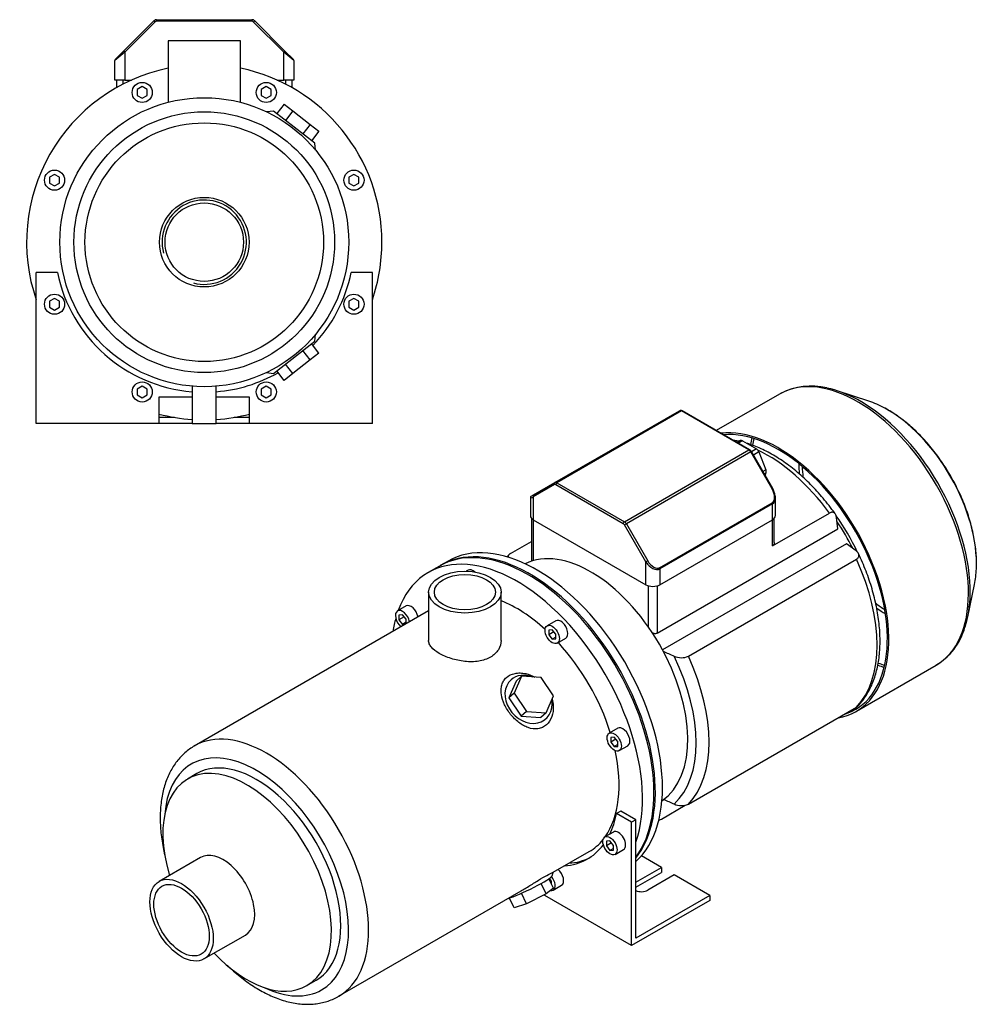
# Model space of a CAD drawing. Header units: millimetres. Extents: x 102 to 1175, y 32 to 775.
# Tile 2 of 2: x 698 to 1175, y 32 to 521. Entities that reach past the tile are written whole.
import ezdxf

# ---------------------------------------------------------------- set-up
doc = ezdxf.new("R2010")
doc.units = ezdxf.units.MM
for name, color, linetype in [('BASETTA_MEC_80_T', 7, 'Continuous'), ('CARCASSA_MEC_80-', 7, 'Continuous'), ('COPRIVENTOLA_MEC', 7, 'Continuous'), ('CORPO_MH_3-5_[7]', 7, 'Continuous'), ('FLANGIA_MOTORE_T', 7, 'Continuous'), ('STAFFA_3-5-9_INT', 7, 'Continuous'), ('螺栓_：_六角头_-_M20.0', 7, 'Continuous')]:
    doc.layers.add(name, color=color, linetype=linetype)

# ---------------------------------------------------------------- blocks, each defined once
blk = doc.blocks.new('SE')
at = {"layer": 'BASETTA_MEC_80_T', "color": 7, "linetype": 'Continuous'}
for p, q in [((964.06, 290.64), (1025.86, 326.32)), ((1026.86, 326.22), (965.06, 290.54)), ((1060.34, 306.9), (1026.86, 326.22)), ((1060.74, 306.93), (1027.26, 326.26)), ((998.54, 271.21), (1060.34, 306.9)), ((1061.34, 305.84), (999.54, 270.16)), ((1061.63, 306.01), (1061.34, 305.84)), ((1071.93, 287.49), (1061.34, 305.84)), ((1072.22, 287.66), (1061.63, 306.01)), ((963.89, 289.62), (953.3, 283.51)), ((953.47, 284.53), (964.06, 290.64)), ((997.97, 270.23), (964.49, 289.56)), ((965.06, 290.54), (998.54, 271.21)), ((952.24, 283.82), (953.47, 284.53)), ((1071.93, 287.49), (1072.22, 287.66)), ((951.84, 283.12), (951.84, 274.22)), ((953.3, 283.51), (953.3, 272.18)), ((1016.07, 248.38), (1071.93, 280.63)), ((1072.09, 280.08), (1016.23, 247.83)), ((1072.09, 272.18), (1072.09, 280.08)), ((1073.56, 274.22), (1073.56, 283.12)), ((953.3, 272.18), (1009.16, 239.93)), ((999.54, 270.16), (998.57, 269.6)), ((1009.16, 251.25), (998.57, 269.6)), ((999.54, 270.16), (1010.13, 251.81)), ((1016.23, 239.93), (1072.09, 272.18)), ((1010.13, 251.81), (1009.16, 251.25)), ((1009.16, 239.93), (1009.16, 251.25)), ((1016.23, 247.83), (1016.23, 239.93))]:
    blk.add_line(p, q, dxfattribs=at)
for centre, radius, start, end in [((1026.51, 325.1), 1.38, 57.1604, 117.9777), ((1059.4, 304.75), 2.56, 29.4212, 58.4758), ((952.64, 283.12), 0.8, 120, 175.8814), ((1064.01, 282.77), 9.56, 8.0913, 30.787)]:
    blk.add_arc(centre, radius, start, end, dxfattribs=at)
for centre, major_axis, ratio, start_param, end_param in [((1026.86, 324.59), (1, -1.73), 0.57735, 2.356194, 3.141593), ((1026.86, 325.57), (-0.4, -0.693), 0.57735, 3.141593, 3.926991), ((1060.34, 306.24), (-0.4, -0.693), 0.57735, 3.157534, 3.926991), ((1060.34, 305.26), (-1, 1.73), 0.57735, 4.712389, 5.497787), ((964.46, 289.95), (-0.4, 0.693), 0.816497, 0, 1.570796), ((964.49, 288.58), (0.6, -1.04), 0.57735, 2.356194, 3.141593), ((965.06, 288.91), (-1, 1.73), 0.57735, 5.497787, 6.283185), ((965.06, 289.89), (0.4, 0.693), 0.57735, 0.785398, 2.356194), ((953.87, 283.83), (0.4, -0.693), 0.816497, 3.141593, 4.712389), ((1068.96, 285.78), (2.97, -5.14), 0.57735, 0, 1.570796), ((1068.56, 285.55), (-3.71, 5.36), 0.624963, 3.875415, 4.04274), ((956.84, 285.55), (5, 2.44), 0.074688, 3.099772, 3.890534), ((1071.53, 280.4), (-0.4, 0.693), 0.57735, 3.926991, 4.712389), ((1068.56, 285.55), (-3.71, 5.36), 0.624963, 3.090017, 3.875415), ((956.84, 274.22), (5, 0), 0.57735, 3.141593, 3.926991), ((1068.56, 274.22), (-5, 0), 0.57735, 2.356194, 3.141593), ((998.54, 270.56), (0.4, 0.693), 0.57735, 0.785398, 2.356194), ((997.97, 269.25), (0.6, -1.04), 0.57735, 1.570796, 2.356194), ((998.54, 269.58), (-1, 1.73), 0.57735, 4.712389, 5.497787), ((1012.7, 253.3), (3.71, -5.36), 0.624963, 4.660813, 6.231609), ((1013.1, 253.53), (-2.97, 5.14), 0.57735, 1.570796, 3.141593), ((1015.67, 248.15), (-0.4, 0.693), 0.57735, 3.926991, 4.712389), ((1012.7, 241.97), (5, 0), 0.57735, 3.926991, 5.497787)]:
    blk.add_ellipse(centre, major_axis=major_axis, ratio=ratio, start_param=start_param, end_param=end_param, dxfattribs=at)
at = {"layer": 'CARCASSA_MEC_80-', "color": 7, "linetype": 'Continuous'}
for p, q in [((1072.09, 259.15), (1100.41, 275.49)), ((952.42, 272.87), (952.42, 251.61)), ((953.3, 272.18), (953.3, 251.87)), ((1072.09, 259.15), (1072.09, 272.18)), ((1072.97, 260.87), (1072.97, 272.87)), ((1104.62, 267.66), (1103.89, 273.36)), ((1014.82, 215.81), (1104.62, 267.66)), ((941.97, 255.42), (952.42, 261.45)), ((1108.96, 260.29), (1017.54, 207.5)), ((1113.66, 256.73), (1108.96, 260.29)), ((1030.33, 204.4), (1113.83, 252.61)), ((1010.58, 218.8), (1010.58, 239.36)), ((1014.82, 239.36), (1014.82, 215.81)), ((1030.33, 130.92), (1113.83, 179.13)), ((1016.91, 123.53), (1028.77, 130.38))]:
    blk.add_line(p, q, dxfattribs=at)
for centre, radius, start, end in [((1468.14, 1223.72), 1112.1, 246.11517, 246.41619), ((1026.88, 212.33), 8.65, 244.8351, 293.5594), ((1468.14, 1150.24), 1112.1, 246.1207, 246.41619), ((1026.88, 138.82), 8.62, 244.7509, 293.6436)]:
    blk.add_arc(centre, radius, start, end, dxfattribs=at)
for centre, major_axis, start_param, end_param in [((1069.65, 241.38), (-38.5, 66.68), 4.897433, 5.586077), ((1077.4, 245.85), (-32.5, 56.29), 4.567, 4.888764), ((1075.28, 244.63), (-33.5, 58.02), 4.611398, 4.840098), ((1069.65, 241.38), (38.5, -66.68), 0.161239, 1.409558), ((982.67, 191.16), (36.43, -63.11), 0.11977, 1.451026), ((986.15, 193.17), (38.5, -66.68), 0.161239, 1.409558)]:
    blk.add_ellipse(centre, major_axis=major_axis, ratio=0.57735, start_param=start_param, end_param=end_param, dxfattribs=at)
for points, knots in [([(1055.54, 311.14), (1054.83, 311.29), (1053.84, 311.48), (1052.85, 311.64), (1052.56, 311.68)], [0.75170395, 0.75170395, 0.75170395, 0.75170395, 0.78378117, 0.79698578, 0.79698578, 0.79698578, 0.79698578]), ([(1103.29, 275.06), (1103.19, 275.2), (1102.25, 276.54), (1100.19, 279.26), (1097.28, 282.87), (1094.22, 286.36), (1091.08, 289.67), (1087.84, 292.8), (1084.54, 295.73), (1081.17, 298.46), (1077.75, 300.97), (1074.3, 303.25), (1070.81, 305.29), (1067.31, 307.09), (1063.81, 308.62), (1061.2, 309.57), (1059.76, 310.02), (1059.49, 310.1)], [0, 0, 0, 0, 0.0049269, 0.0565789, 0.1082603, 0.1599756, 0.2117325, 0.2635382, 0.3153991, 0.3673201, 0.4193041, 0.4713502, 0.5234523, 0.575597, 0.6277564, 0.6798819, 0.6922789, 0.6922789, 0.6922789, 0.6922789]), ([(1103.89, 273.36), (1103.83, 273.85), (1103.71, 274.28), (1103.44, 274.84), (1103.33, 275.02), (1103.09, 275.32), (1102.95, 275.45), (1102.65, 275.67), (1102.49, 275.76), (1102.13, 275.87), (1101.93, 275.9), (1101.63, 275.9), (1101.52, 275.89), (1101.31, 275.85), (1101.2, 275.83), (1100.87, 275.73), (1100.64, 275.63), (1100.41, 275.49)], [0, 0, 0, 0, 0.25, 0.25, 0.375, 0.375, 0.5, 0.5, 0.625, 0.625, 0.75, 0.75, 0.8125, 0.8125, 0.875, 0.875, 1, 1, 1, 1]), ([(1072.97, 260.86), (1072.97, 260.71), (1072.96, 260.57), (1072.91, 260.25), (1072.86, 260.08), (1072.71, 259.75), (1072.62, 259.61), (1072.39, 259.35), (1072.25, 259.24), (1072.09, 259.15)], [0.5278319, 0.5278319, 0.5278319, 0.5278319, 0.625, 0.625, 0.75, 0.75, 0.875, 0.875, 1, 1, 1, 1]), ([(941.97, 255.42), (941.74, 255.29), (941.54, 255.14), (941.2, 254.82), (941.07, 254.65), (940.86, 254.29), (940.79, 254.11), (940.73, 253.8), (940.72, 253.68), (940.72, 253.56)], [0, 0, 0, 0, 0.125, 0.125, 0.25, 0.25, 0.375, 0.375, 0.4550984, 0.4550984, 0.4550984, 0.4550984]), ([(1113.83, 252.61), (1114.06, 252.74), (1114.26, 252.89), (1114.6, 253.21), (1114.74, 253.38), (1114.94, 253.74), (1115.01, 253.92), (1115.08, 254.29), (1115.09, 254.48), (1115.05, 254.85), (1114.99, 255.04), (1114.84, 255.41), (1114.74, 255.58), (1114.5, 255.93), (1114.36, 256.1), (1114.03, 256.42), (1113.85, 256.58), (1113.66, 256.73)], [0, 0, 0, 0, 0.125, 0.125, 0.25, 0.25, 0.375, 0.375, 0.5, 0.5, 0.625, 0.625, 0.75, 0.75, 0.875, 0.875, 1, 1, 1, 1]), ([(1114.47, 179.64), (1115.05, 180.24), (1116.19, 181.42), (1117.93, 183.72), (1119.6, 186.35), (1121.09, 189.22), (1122.37, 192.3), (1123.45, 195.57), (1124.31, 199.02), (1124.95, 202.64), (1125.38, 206.42), (1125.58, 210.32), (1125.56, 214.35), (1125.32, 218.48), (1124.86, 222.69), (1124.19, 226.96), (1123.31, 231.29), (1122.22, 235.66), (1120.93, 240.04), (1119.44, 244.43), (1117.78, 248.77), (1116.19, 252.51), (1115.22, 254.55), (1114.83, 255.36)], [0, 0, 0, 0, 0.035889, 0.083309, 0.131118, 0.17936, 0.228034, 0.277099, 0.326489, 0.376128, 0.425937, 0.47585, 0.525812, 0.575777, 0.625719, 0.675623, 0.725484, 0.775298, 0.825069, 0.874799, 0.924495, 0.974163, 1, 1, 1, 1]), ([(1014.82, 215.81), (1014.66, 215.72), (1014.48, 215.66), (1014.11, 215.59), (1013.91, 215.58), (1013.51, 215.62), (1013.31, 215.67), (1012.91, 215.8), (1012.72, 215.89), (1012.44, 216.04), (1012.36, 216.08), (1012.28, 216.14)], [0, 0, 0, 0, 0.125, 0.125, 0.25, 0.25, 0.375, 0.375, 0.5, 0.5, 0.5551968, 0.5551968, 0.5551968, 0.5551968]), ([(1114.5, 179.64), (1114.48, 179.62), (1114.46, 179.59), (1114.27, 179.41), (1114.06, 179.26), (1113.83, 179.13)], [0.8569011, 0.8569011, 0.8569011, 0.8569011, 0.875, 0.875, 1, 1, 1, 1]), ([(1015.56, 123.13), (1015.57, 123.13), (1015.58, 123.13), (1015.69, 123.13), (1015.8, 123.14), (1016.01, 123.18), (1016.12, 123.2), (1016.45, 123.3), (1016.68, 123.4), (1016.91, 123.53)], [0.7434287, 0.7434287, 0.7434287, 0.7434287, 0.75, 0.75, 0.8125, 0.8125, 0.875, 0.875, 1, 1, 1, 1])]:
    blk.add_open_spline(points, degree=3, knots=knots, dxfattribs=at)
for points in [[(941.33, 254.9), (940.94, 254.5), (940.58, 254.13), (940.25, 253.76)], [(1015.55, 123.09), (1015.71, 123.13), (1015.86, 123.17), (1016.04, 123.21)]]:
    blk.add_open_spline(points, degree=3, dxfattribs=at)
at = {"layer": 'COPRIVENTOLA_MEC', "color": 7, "linetype": 'Continuous'}
for p, q in [((1075.63, 334.61), (1044.22, 316.47)), ((1119.95, 331.07), (1104.33, 336.21)), ((1169.12, 223.99), (1172.48, 240.09)), ((1113.8, 177.09), (1153.38, 199.94))]:
    blk.add_line(p, q, dxfattribs=at)
for centre, radius, start, end in [((1091.26, 305.93), 32.64, 76.2119, 117.4855), ((1136.54, 227.68), 32.43, 301.1176, 344.0726)]:
    blk.add_arc(centre, radius, start, end, dxfattribs=at)
for centre, major_axis, start_param, end_param in [((1114.51, 267.28), (38.87, -67.33), 0, 3.128651), ((1115.8, 268.02), (-38.57, 66.8), 5.524468, 5.806855), ((1114.51, 267.28), (38.87, -67.33), 3.128651, 3.141593), ((1115.8, 268.02), (-38.57, 66.8), 3.908263, 5.524468), ((1129.25, 275.79), (31.27, -54.16), -3.895426, -3.715101), ((1129.25, 275.79), (31.27, -54.16), 0.736635, 2.38776), ((1074.92, 244.42), (-38.88, 67.33), 2.929099, 6.041664), ((1074.92, 244.42), (-38.38, 66.47), 3.001796, 6.019718), ((1114.51, 267.28), (-38.38, 66.47), 0.541901, 0.600708), ((1115.37, 267.77), (38.17, -66.11), 3.69397, 3.753881), ((1128.82, 275.54), (-30.87, 53.47), 0.799097, 0.899343), ((1129.37, 275.86), (30.08, -52.1), 3.962397, 4.068672), ((1129.25, 275.79), (31.27, -54.16), 0.573508, 0.736635), ((1115.8, 268.02), (-38.57, 66.8), 3.619205, 3.908263), ((1129.37, 275.86), (30.08, -52.1), -0.926658, -0.820805), ((1128.82, 275.54), (-30.87, 53.47), -4.040457, -3.94069), ((1115.37, 267.77), (38.17, -66.11), -0.612397, -0.552378), ((1114.51, 267.28), (-38.38, 66.47), -3.742296, -3.683493)]:
    blk.add_ellipse(centre, major_axis=major_axis, ratio=0.57735, start_param=start_param, end_param=end_param, dxfattribs=at)
blk.add_open_spline([(1173.42, 248.01), (1173.45, 248.84), (1173.53, 250.63), (1173.43, 253.94), (1173.12, 257.67), (1172.59, 261.51), (1171.86, 265.4), (1170.91, 269.34), (1169.77, 273.3), (1168.43, 277.26), (1166.9, 281.22), (1165.2, 285.14), (1163.32, 289.02), (1161.28, 292.84), (1159.08, 296.57), (1156.74, 300.2), (1154.26, 303.71), (1151.67, 307.09), (1148.96, 310.33), (1146.16, 313.4), (1143.26, 316.29), (1140.3, 318.99), (1137.26, 321.49), (1134.21, 323.76), (1131.07, 325.84), (1129.16, 326.92), (1128.05, 327.54)], degree=3, knots=[0, 0, 0, 0, 0.027085, 0.069558, 0.112022, 0.154464, 0.196877, 0.239259, 0.28161, 0.323934, 0.366234, 0.408515, 0.450783, 0.493043, 0.5353, 0.57756, 0.619827, 0.662107, 0.704406, 0.746729, 0.789082, 0.83147, 0.873897, 0.916365, 0.958875, 1, 1, 1, 1], dxfattribs=at)
at = {"layer": 'CORPO_MH_3-5_[7]', "color": 7, "linetype": 'Continuous'}
for p, q in [((906.7, 249.2), (901.04, 245.93)), ((920.89, 247.14), (919.95, 246.6)), ((901.29, 236.22), (901.29, 212.22)), ((937.29, 212.22), (937.29, 236.22)), ((901.29, 227.02), (784.84, 159.79)), ((890.08, 229.35), (885.84, 226.9)), ((888.34, 224.93), (886.57, 224.77)), ((890.11, 222.73), (888.34, 224.93)), ((886.57, 224.77), (886.57, 222.42)), ((889.16, 223.91), (886.57, 222.42)), ((886.57, 222.42), (888.34, 220.22)), ((890.11, 221.24), (888.34, 220.22)), ((888.34, 220.22), (889.71, 220.34)), ((890.11, 220.57), (890.11, 222.73)), ((964.45, 221.99), (960.21, 219.54)), ((962.71, 217.56), (960.94, 217.41)), ((960.94, 217.41), (960.94, 215.05)), ((963.53, 216.54), (960.94, 215.05)), ((964.48, 215.36), (962.71, 217.56)), ((964.48, 213.01), (964.48, 215.36)), ((960.94, 215.05), (962.71, 212.85)), ((964.48, 213.87), (962.71, 212.85)), ((962.71, 212.85), (964.48, 213.01)), ((965.21, 210.88), (969.45, 213.33)), ((944.81, 192.07), (941.15, 183.67)), ((947.42, 194.43), (943.76, 186.03)), ((947.42, 194.43), (944.81, 192.07)), ((957.2, 193.78), (947.42, 194.43)), ((963.31, 184.74), (957.2, 193.78)), ((943.76, 186.03), (941.15, 183.67)), ((943.76, 186.03), (949.87, 176.98)), ((941.15, 183.67), (947.26, 174.63)), ((959.65, 176.34), (963.31, 184.74)), ((949.87, 176.98), (947.26, 174.63)), ((949.87, 176.98), (959.65, 176.34)), ((959.65, 176.34), (957.03, 173.99)), ((947.26, 174.63), (957.03, 173.99)), ((995.26, 168.63), (991.02, 166.18)), ((993.52, 164.21), (991.75, 164.05)), ((991.75, 164.05), (991.75, 161.69)), ((994.34, 163.19), (991.75, 161.69)), ((991.75, 161.69), (993.52, 159.49)), ((995.28, 162.01), (993.52, 164.21)), ((995.28, 159.65), (995.28, 162.01)), ((995.28, 160.51), (993.52, 159.49)), ((993.52, 159.49), (995.28, 159.65)), ((996.02, 157.52), (1000.26, 159.97)), ((786.14, 146.11), (781.51, 143.43)), ((788.03, 104.48), (767.45, 92.59)), ((963.22, 97.08), (981.04, 107.37)), ((963.31, 89.24), (961.05, 93.88)), ((962.61, 95.28), (963.24, 97.07)), ((959.65, 86.35), (957.14, 91.51)), ((963.31, 89.24), (959.65, 86.35)), ((856.59, 35.52), (947.26, 87.86)), ((943.76, 79.5), (941.41, 84.33)), ((949.87, 81.48), (947.36, 86.66)), ((959.65, 86.35), (949.87, 81.48)), ((949.87, 81.48), (943.76, 79.5)), ((789.7, 54.06), (810.28, 65.94)), ((840.76, 40.81), (845.39, 43.49))]:
    blk.add_line(p, q, dxfattribs=at)
for centre, major_axis, ratio, start_param, end_param in [((950.83, 172.77), (44.13, -76.43), 0.57735, 0.241164, 3.141593), ((945.17, 169.51), (44.13, -76.43), 0.57735, 0.45581, 3.593987), ((923.39, 242.81), (2.5, -4.33), 0.57735, 2.083393, 3.141593), ((892.58, 225.02), (2.5, -4.33), 0.57735, 1.018715, 3.141593), ((945.17, 169.51), (35.88, -62.14), 0.57735, 2.076031, 2.512145), ((888.34, 222.57), (-2.5, 4.33), 0.57735, 0, 2.122878), ((888.34, 222.57), (-2.5, 4.33), 0.57735, 4.160308, 6.283185), ((945.17, 169.51), (44.13, -76.43), 0.57735, 3.660226, 3.763049), ((966.95, 217.66), (2.5, -4.33), 0.57735, 0, 3.141593), ((945.17, 169.51), (35.88, -62.14), 0.57735, 1.202887, 1.938706), ((950.92, 183.03), (-8.7, 9.66), 0.810411, 5.253429, 6.283185), ((950.92, 183.03), (-8.7, 9.66), 0.810411, 0, 4.056698), ((820.72, 97.66), (-35.88, 62.14), 0.57735, 3.144962, 6.279891), ((997.76, 164.3), (2.5, -4.33), 0.57735, 0, 3.141593), ((815.77, 94.8), (32.37, -56.08), 0.57735, 0, 3.835482), ((820.72, 97.66), (-35.88, 62.14), 0.57735, 6.279891, 6.283185), ((945.17, 169.51), (35.88, -62.14), 0.57735, 0.25816, 1.065562), ((815.77, 94.8), (29.63, -51.31), 0.57735, 0, 3.141593), ((811.13, 92.12), (29.62, -51.31), 0.57735, 0, 4.327423), ((945.17, 169.51), (35.88, -62.14), 0.57735, 0, 0.21901), ((799.16, 85.21), (11.12, -19.27), 0.57735, 0, 3.141593), ((950.92, 89.74), (11.69, 5.69), 0.099506, 3.627919, 6.183016), ((811.13, 92.12), (29.62, -51.31), 0.57735, 5.097355, 6.283185), ((815.77, 94.8), (32.37, -56.08), 0.57735, 5.589296, 6.283185), ((820.72, 97.66), (-35.88, 62.14), 0.57735, 3.141593, 3.144962)]:
    blk.add_ellipse(centre, major_axis=major_axis, ratio=ratio, start_param=start_param, end_param=end_param, dxfattribs=at)
for centre, major_axis in [((919.29, 236.22), (-18, 0)), ((919.29, 236.22), (-15.15, 0)), ((962.71, 215.21), (-2.5, 4.33)), ((993.52, 161.85), (-2.5, 4.33)), ((778.57, 73.32), (11.13, -19.27)), ((778.57, 73.32), (9.74, -16.87))]:
    blk.add_ellipse(centre, major_axis=major_axis, ratio=0.57735, dxfattribs=at)
for points, knots in [([(937.29, 212.22), (937.29, 212.22), (937.29, 212.22), (937.29, 210.63), (936.82, 209.02), (935.03, 206.17), (933.69, 204.9), (931.19, 203.45), (930.26, 203.03), (928.3, 202.37), (927.26, 202.12), (923.98, 201.61), (921.65, 201.58), (918.11, 201.95), (916.95, 202.14), (914.65, 202.62), (913.51, 202.93), (911.33, 203.62), (910.3, 204), (908.33, 204.85), (907.4, 205.32), (904.9, 206.76), (903.55, 207.82), (902.21, 209.45), (901.86, 210), (901.4, 211.11), (901.29, 211.66), (901.29, 212.22), (901.29, 212.22), (901.29, 212.22)], [0.1249858, 0.1249858, 0.1249858, 0.1249858, 0.125, 0.125, 0.1875, 0.1875, 0.25, 0.25, 0.28125, 0.28125, 0.3125, 0.3125, 0.375, 0.375, 0.40625, 0.40625, 0.4375, 0.4375, 0.46875, 0.46875, 0.5, 0.5, 0.5625, 0.5625, 0.59375, 0.59375, 0.625, 0.625, 0.6251231, 0.6251231, 0.6251231, 0.6251231]), ([(959.79, 170.32), (959.19, 169.78), (958.53, 169.36), (957.13, 168.71), (956.37, 168.49), (954.03, 168.16), (952.38, 168.38), (949.95, 169.22), (949.15, 169.59), (947.58, 170.46), (946.83, 170.97), (944.6, 172.67), (943.25, 174.02), (940.85, 177.03), (939.84, 178.64), (938.26, 182), (937.72, 183.69), (937.34, 186.19), (937.29, 187), (937.35, 188.58), (937.46, 189.35), (937.86, 190.82), (938.15, 191.5), (938.91, 192.76), (939.39, 193.35), (941.07, 194.85), (942.56, 195.55), (945.05, 196.03), (945.94, 196.1), (947.72, 196.05), (948.62, 195.94), (951.11, 195.4), (952.66, 194.81), (954.11, 194.02)], [0, 0, 0, 0, 0.03125, 0.03125, 0.0625, 0.0625, 0.125, 0.125, 0.15625, 0.15625, 0.1875, 0.1875, 0.25, 0.25, 0.3125, 0.3125, 0.375, 0.375, 0.40625, 0.40625, 0.4375, 0.4375, 0.46875, 0.46875, 0.5, 0.5, 0.5625, 0.5625, 0.59375, 0.59375, 0.625, 0.625, 0.6792325, 0.6792325, 0.6792325, 0.6792325]), ([(962.69, 183.2), (963, 182.03), (963.19, 180.84), (963.31, 177.86), (963.06, 176.05), (961.91, 172.83), (960.99, 171.39), (959.79, 170.32)], [0.8346005, 0.8346005, 0.8346005, 0.8346005, 0.875, 0.875, 0.9375, 0.9375, 1, 1, 1, 1]), ([(785, 159.85), (784.77, 159.73), (783.76, 159.2), (781.91, 157.9), (779.67, 156.05), (777.6, 153.93), (775.71, 151.6), (774, 149.04), (772.49, 146.27), (771.19, 143.28), (770.09, 140.1), (769.21, 136.74), (768.55, 133.2), (768.12, 129.51), (767.91, 125.69), (767.94, 121.75), (768.18, 117.72), (768.65, 113.61), (769.32, 109.57), (769.88, 106.9), (770.18, 105.63)], [0, 0, 0, 0, 0.0047518, 0.0240425, 0.0433252, 0.0626737, 0.0821624, 0.1018507, 0.1217775, 0.1419578, 0.1623822, 0.1830214, 0.2038326, 0.2247683, 0.2457833, 0.2668397, 0.2879058, 0.3089596, 0.3299908, 0.3489366, 0.3489366, 0.3489366, 0.3489366]), ([(947.25, 87.86), (947.32, 87.9), (947.39, 87.94), (948.23, 88.43), (949.01, 88.9), (950.6, 89.87), (951.42, 90.38), (953.04, 91.4), (953.84, 91.9), (955.42, 92.88), (956.21, 93.37), (958.43, 94.7), (959.76, 95.45), (961.3, 96.25), (961.74, 96.47), (962.45, 96.8), (962.72, 96.92), (963.14, 97.08), (963.25, 97.11), (963.25, 97.1)], [0.3721818, 0.3721818, 0.3721818, 0.3721818, 0.375, 0.375, 0.40625, 0.40625, 0.4375, 0.4375, 0.46875, 0.46875, 0.5, 0.5, 0.5625, 0.5625, 0.59375, 0.59375, 0.625, 0.625, 0.6619883, 0.6619883, 0.6619883, 0.6619883]), ([(801.22, 50.98), (801.23, 50.97), (802.28, 49.95), (804.41, 47.98), (807.66, 45.25), (810.98, 42.73), (814.35, 40.43), (817.75, 38.38), (821.19, 36.57), (824.64, 35.02), (828.09, 33.74), (831.53, 32.74), (834.92, 32.03), (838.27, 31.62), (841.54, 31.5), (844.71, 31.68), (847.77, 32.15), (850.72, 32.9), (853.48, 33.92), (855.54, 34.88), (856.51, 35.49), (856.72, 35.63)], [0.6434506, 0.6434506, 0.6434506, 0.6434506, 0.6436538, 0.6646474, 0.6856782, 0.7067485, 0.7278585, 0.7490048, 0.7701792, 0.7913635, 0.8125261, 0.8336289, 0.8546237, 0.8754566, 0.8960751, 0.9164384, 0.9365265, 0.9563465, 0.9759329, 0.9953432, 1, 1, 1, 1])]:
    blk.add_open_spline(points, degree=3, knots=knots, dxfattribs=at)
at = {"layer": 'FLANGIA_MOTORE_T', "color": 7, "linetype": 'Continuous'}
blk.add_line((910.94, 251.65), (907.41, 249.61), dxfattribs=at)
for centre, major_axis, start_param, end_param in [((955.07, 175.22), (44.12, -76.43), 0.121401, 3.141593), ((951.53, 173.18), (44.12, -76.43), 0.219659, 3.149605), ((981.94, 190.74), (34, -58.89), 0.037781, 3.103812)]:
    blk.add_ellipse(centre, major_axis=major_axis, ratio=0.57735, start_param=start_param, end_param=end_param, dxfattribs=at)
at = {"layer": 'STAFFA_3-5-9_INT', "color": 7, "linetype": 'Continuous'}
for p, q in [((996.77, 127.47), (994.65, 126.24)), ((1004.21, 123.17), (996.77, 127.47)), ((1002.09, 121.95), (994.65, 126.24)), ((1004.21, 123.17), (1002.09, 121.95)), ((1004.21, 64.38), (1004.21, 123.17)), ((1002.09, 60.71), (1002.09, 121.95)), ((993.14, 117.1), (988.89, 114.65)), ((991.39, 112.68), (989.63, 112.52)), ((989.63, 112.52), (989.63, 110.16)), ((993.16, 110.48), (991.39, 112.68)), ((992.21, 111.65), (989.63, 110.16)), ((989.63, 110.16), (991.39, 107.96)), ((993.16, 108.98), (991.39, 107.96)), ((991.39, 107.96), (993.16, 108.12)), ((993.16, 108.12), (993.16, 110.48)), ((993.89, 105.99), (998.14, 108.44)), ((1016.94, 99.49), (1006.97, 105.25)), ((1004.21, 92.14), (1016.94, 99.49)), ((1016.94, 99.49), (1016.94, 97.04)), ((961.41, 93.87), (961.13, 93.71)), ((962.36, 92.69), (961.27, 94.04)), ((1004.21, 89.7), (1016.94, 97.04)), ((1023.3, 95.82), (1010.15, 88.23)), ((1040.98, 85.61), (1023.3, 95.82)), ((962.36, 91.2), (962.36, 92.69)), ((962.36, 91.2), (962.36, 91.2)), ((963.09, 88.2), (967.33, 90.65)), ((958.96, 85.61), (958.96, 86.01)), ((1002.09, 60.71), (958.96, 85.61)), ((1040.98, 83.16), (1002.09, 60.71)), ((1040.98, 85.61), (1004.21, 64.38)), ((1040.98, 85.61), (1040.98, 83.16))]:
    blk.add_line(p, q, dxfattribs=at)
for centre, major_axis, start_param, end_param in [((943.05, 168.28), (-37.25, 64.52), 3.514775, 3.724263), ((995.64, 112.77), (-2.5, 4.33), 3.141593, 6.283185), ((943.05, 168.28), (-37.25, 64.52), 2.869041, 3.382098), ((945.17, 169.51), (-37.25, 64.52), 2.869041, 3.113115), ((964.83, 94.98), (-2.5, 4.33), 3.141593, 5.26447), ((960.59, 92.53), (2.5, -4.33), 0, 1.815566), ((960.59, 92.53), (2.5, -4.33), 5.830585, 6.283185), ((1006.97, 90.06), (4.5, 0), 4.052757, 5.497787)]:
    blk.add_ellipse(centre, major_axis=major_axis, ratio=0.57735, start_param=start_param, end_param=end_param, dxfattribs=at)
blk.add_ellipse((991.39, 110.32), major_axis=(2.5, -4.33), ratio=0.57735, dxfattribs=at)
at = {"layer": '螺栓_：_六角头_-_M20.0', "color": 7, "linetype": 'Continuous'}
for p, q in [((1056.21, 311.49), (1054.53, 310.52)), ((1057.21, 311.39), (1055.11, 310.18)), ((1057.21, 311.39), (1064.15, 307.39)), ((1064.15, 307.39), (1061.66, 305.95)), ((1065.38, 305.86), (1062.63, 304.28)), ((1065.38, 305.86), (1068.85, 296.92)), ((1068.85, 296.92), (1067.37, 296.07)), ((1068.85, 295.29), (1068.08, 294.84)), ((1068.85, 295.29), (1068.28, 294.48))]:
    blk.add_line(p, q, dxfattribs=at)
for centre, major_axis, start_param, end_param in [((1057.21, 309.76), (1, -1.73), 2.356194, 3.141593), ((1064.15, 305.75), (-1, 1.73), 4.45059, 5.497787), ((1067.62, 296.81), (1, -1.73), 0.261799, 1.308997)]:
    blk.add_ellipse(centre, major_axis=major_axis, ratio=0.57735, start_param=start_param, end_param=end_param, dxfattribs=at)
blk = doc.blocks.new('SE4')
at = {"layer": 'BASETTA_MEC_80_T', "color": 7, "linetype": 'Continuous'}
for p, q in [((749.76, 504.95), (764.74, 519.93)), ((765.31, 519.37), (750.33, 504.39)), ((764.74, 519.93), (765.31, 519.37)), ((766.16, 520.52), (813.5, 520.52)), ((766.16, 520.52), (766.16, 519.72)), ((813.5, 519.72), (766.16, 519.72)), ((813.5, 520.52), (813.5, 519.72)), ((814.92, 519.93), (814.35, 519.37)), ((829.33, 504.39), (814.35, 519.37)), ((814.92, 519.93), (829.9, 504.95)), ((750.33, 504.39), (745.33, 500.19)), ((745.56, 500.75), (749.76, 504.95)), ((750.33, 504.39), (749.76, 504.95)), ((750.33, 504.39), (750.33, 490.52)), ((829.9, 504.95), (829.33, 504.39)), ((829.33, 490.52), (829.33, 504.39)), ((834.33, 500.19), (829.33, 504.39)), ((829.9, 504.95), (834.1, 500.75)), ((745.33, 490.52), (745.33, 500.19)), ((834.33, 500.19), (834.33, 490.52)), ((750.33, 490.52), (745.33, 490.52)), ((750.33, 490.52), (753.67, 490.52)), ((825.99, 490.52), (829.33, 490.52)), ((834.33, 490.52), (829.33, 490.52))]:
    blk.add_line(p, q, dxfattribs=at)
for centre, radius, start, end in [((766.16, 518.52), 2, 90, 135), ((766.16, 518.52), 1.2, 90, 135), ((813.5, 518.52), 2, 45, 90), ((813.5, 518.52), 1.2, 45, 90), ((746.13, 500.19), 0.8, 135, 180), ((833.53, 500.19), 0.8, 0, 45)]:
    blk.add_arc(centre, radius, start, end, dxfattribs=at)
at = {"layer": 'CARCASSA_MEC_80-', "color": 7, "linetype": 'Continuous'}
for p, q in [((746.33, 486.8), (746.33, 490.52)), ((749.33, 490.52), (749.33, 488.42)), ((830.33, 488.42), (830.33, 490.52)), ((833.33, 490.52), (833.33, 486.8))]:
    blk.add_line(p, q, dxfattribs=at)
at = {"layer": 'CORPO_MH_3-5_[7]', "color": 7, "linetype": 'Continuous'}
for p, q in [((807.83, 510.02), (771.83, 510.02)), ((771.83, 510.02), (771.83, 479.48)), ((807.83, 479.49), (807.83, 510.02)), ((759.02, 487.28), (756.52, 485.83)), ((756.52, 485.83), (756.52, 482.95)), ((761.52, 485.83), (759.02, 487.28)), ((761.52, 482.95), (761.52, 485.83)), ((820.64, 487.28), (818.14, 485.83)), ((818.14, 485.83), (818.14, 482.95)), ((823.14, 485.83), (820.64, 487.28)), ((823.14, 482.95), (823.14, 485.83)), ((756.52, 482.95), (759.02, 481.5)), ((759.02, 481.5), (761.52, 482.95)), ((818.14, 482.95), (820.64, 481.5)), ((820.64, 481.5), (823.14, 482.95)), ((824.22, 475.15), (820.86, 474.74)), ((844.71, 459.14), (824.22, 475.15)), ((829.52, 478.63), (825.82, 473.9)), ((829.52, 478.63), (833.84, 475.25)), ((833.84, 475.25), (830.14, 470.52)), ((833.84, 475.25), (842.48, 468.5)), ((842.48, 468.5), (838.79, 463.77)), ((842.48, 468.5), (846.8, 465.12)), ((846.8, 465.12), (843.11, 460.39)), ((845.13, 455.75), (844.71, 459.14)), ((715.46, 443.71), (712.96, 442.27)), ((712.96, 442.27), (712.96, 439.38)), ((717.96, 442.27), (715.46, 443.71)), ((717.96, 439.38), (717.96, 442.27)), ((864.2, 443.71), (861.7, 442.27)), ((861.7, 442.27), (861.7, 439.38)), ((866.7, 442.27), (864.2, 443.71)), ((866.7, 439.38), (866.7, 442.27)), ((712.96, 439.38), (715.46, 437.94)), ((715.46, 437.94), (717.96, 439.38)), ((861.7, 439.38), (864.2, 437.94)), ((864.2, 437.94), (866.7, 439.38)), ((844.71, 360.89), (845.12, 364.25)), ((824.22, 344.88), (844.71, 360.89)), ((846.8, 354.91), (843.11, 359.64)), ((842.48, 351.53), (838.79, 356.26)), ((846.8, 354.91), (842.48, 351.53)), ((833.84, 344.78), (830.14, 349.51)), ((842.48, 351.53), (833.84, 344.78)), ((820.83, 345.3), (824.22, 344.88)), ((829.52, 341.4), (825.82, 346.13)), ((833.84, 344.78), (829.52, 341.4)), ((783.83, 338.52), (783.83, 320.02)), ((795.83, 320.02), (795.83, 338.52)), ((783.83, 320.02), (795.83, 320.02))]:
    blk.add_line(p, q, dxfattribs=at)
for centre, radius in [((759.02, 484.39), 5), ((820.64, 484.39), 5), ((789.83, 410.02), 71.75), ((789.83, 410.02), 64.75), ((789.83, 410.02), 59.25), ((715.46, 440.82), 5), ((864.2, 440.82), 5), ((789.83, 410.02), 22.25), ((789.83, 410.02), 19.48)]:
    blk.add_circle(centre, radius, dxfattribs=at)
for radius, start, end in [(88.25, 101.769, 198.884), (88.25, 0, 78.231), (20.95, 255, 195), (88.25, 341.116, 360), (88.25, 255.2289, 266.1015), (88.25, 273.8985, 284.7711)]:
    blk.add_arc((789.83, 410.02), radius, start, end, dxfattribs=at)
at = {"layer": 'STAFFA_3-5-9_INT', "color": 7, "linetype": 'Continuous'}
for p, q in [((706.33, 320.02), (706.33, 395.02)), ((716.86, 395.02), (706.33, 395.02)), ((873.33, 395.02), (862.8, 395.02)), ((873.33, 320.02), (873.33, 395.02)), ((715.46, 382.1), (712.96, 380.65)), ((717.96, 380.65), (715.46, 382.1)), ((864.2, 382.1), (861.7, 380.65)), ((866.7, 380.65), (864.2, 382.1)), ((712.96, 380.65), (712.96, 377.77)), ((712.96, 377.77), (715.46, 376.32)), ((715.46, 376.32), (717.96, 377.77)), ((717.96, 377.77), (717.96, 380.65)), ((861.7, 380.65), (861.7, 377.77)), ((861.7, 377.77), (864.2, 376.32)), ((864.2, 376.32), (866.7, 377.77)), ((866.7, 377.77), (866.7, 380.65)), ((759.02, 338.53), (756.52, 337.09)), ((761.52, 337.09), (759.02, 338.53)), ((820.64, 338.53), (818.14, 337.09)), ((823.14, 337.09), (820.64, 338.53)), ((756.52, 337.09), (756.52, 334.2)), ((756.52, 334.2), (759.02, 332.76)), ((759.02, 332.76), (761.52, 334.2)), ((761.52, 334.2), (761.52, 337.09)), ((783.83, 333.02), (767.33, 333.02)), ((767.33, 333.02), (767.33, 320.02)), ((812.33, 333.02), (795.83, 333.02)), ((812.33, 320.02), (812.33, 333.02)), ((818.14, 337.09), (818.14, 334.2)), ((818.14, 334.2), (820.64, 332.76)), ((820.64, 332.76), (823.14, 334.2)), ((823.14, 334.2), (823.14, 337.09)), ((775.03, 323.02), (767.33, 323.02)), ((812.33, 323.02), (804.63, 323.02)), ((767.33, 320.02), (706.33, 320.02)), ((783.83, 320.02), (767.33, 320.02)), ((812.33, 320.02), (795.83, 320.02)), ((873.33, 320.02), (812.33, 320.02))]:
    blk.add_line(p, q, dxfattribs=at)
for centre in [(715.46, 379.21), (864.2, 379.21), (759.02, 335.64), (820.64, 335.64)]:
    blk.add_circle(centre, 5, dxfattribs=at)
for start, end in [(191.6155, 265.3806), (316.4672, 348.3845), (274.6194, 299.5328)]:
    blk.add_arc((789.83, 410.02), 74.5, start, end, dxfattribs=at)

msp = doc.modelspace()

# ---------------------------------------------------------------- block references
for name in ['SE4', 'SE']:
    msp.add_blockref(name, (0, 0))

doc.saveas('drawing.dxf')
